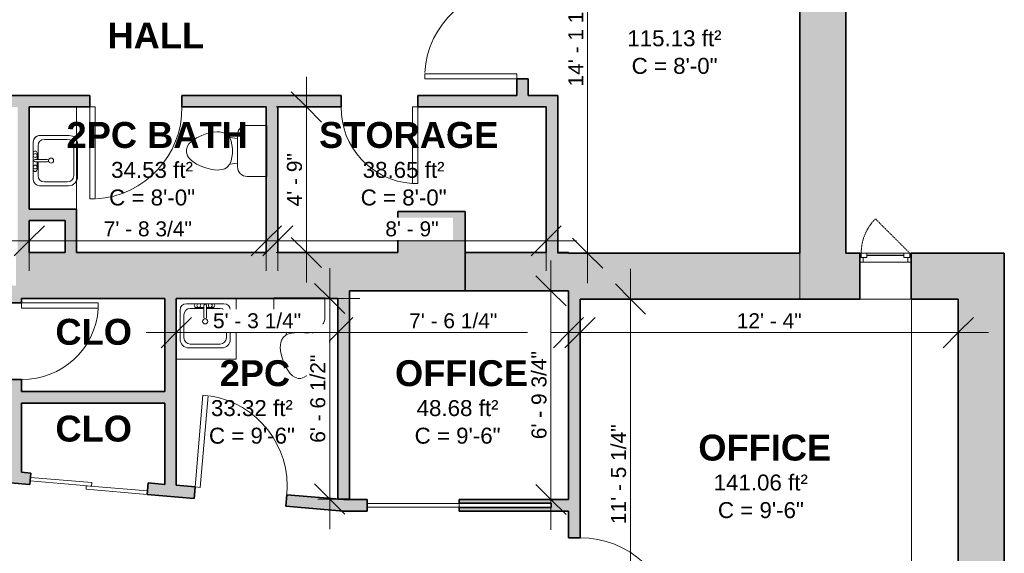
# Model space of a CAD drawing. Header units: inches. Extents: x -125 to 454, y -512 to 818.
# Tile 8 of 9: x 69 to 454, y 412 to 621. Entities that reach past the tile are written whole.
import ezdxf

# ---------------------------------------------------------------- set-up
doc = ezdxf.new("R2010")
doc.units = ezdxf.units.IN
doc.header["$MEASUREMENT"] = 0
doc.linetypes.add('Dash', pattern=[0.23622, 0.11811, -0.11811])
for name, color, linetype, lineweight in [('A-ANNO-DIMS', 211, 'Continuous', 9), ('A-ANNO-DIMS-100', 211, 'Continuous', 9), ('A-AREA-IDEN', 2, 'Continuous', 9), ('A-DOOR', 31, 'Continuous', 9), ('A-FLOR', 192, 'Continuous', 9), ('A-GLAZ', 151, 'Continuous', 9), ('A-GLAZ-HDLN', 1, 'Dash', 18), ('A-OBJECTS', 90, 'Continuous', 9), ('A-WALL', 113, 'Continuous', 9), ('A-WALL-PATT', 111, 'Continuous', 9), ('P-SANR-FIXT', 6, 'Continuous', 9)]:
    doc.layers.add(name, color=color, linetype=linetype, lineweight=lineweight)
doc.styles.add('Arial_1', font='arial.ttf', dxfattribs={"height": 6.25})
doc.styles.add('Arial_2', font='arial.ttf', dxfattribs={"height": 5.859375})
doc.styles.add('Arial_B', font='arialbd.ttf', dxfattribs={"height": 10.15625})
doc.dimstyles.new('Linear_-_1_5mm_Arial', dxfattribs={"dimscale": 12, "dimtxt": 5.978082, "dimasz": 0.984252, "dimexe": 0.984252, "dimexo": 0.656168, "dimgap": 0, "dimtad": 1, "dimrnd": 0.25, "dimzin": 1, "dimdsep": 46, "dimlunit": 4, "dimtxsty": 'Arial_2', "dimblk1": 'OBLIQUE', "dimblk2": 'OBLIQUE', "dimsah": 1, "dimcen": 0.09, "dimdle": 0.984252, "dimazin": 0, "dimtfac": 1, "dimtdec": 4, "dimtix": 1, "dimtmove": 0, "dimatfit": 3, "dimfxl": 1, "dimtvp": 1, "dimtfill": 1, "dimfrac": 2, "dimtolj": 1, "dimtzin": 0, "dimarcsym": 2})

# ---------------------------------------------------------------- blocks, each defined once
blk = doc.blocks.new('Planitar-Casement-Single_Left - 24_ x 36_-1344567-Main Floor')
at = {"layer": 'A-GLAZ'}
for p, q in [((-10, 9), (10, 9)), ((7.25, 9), (-7.25, 9)), ((-8.75, 5.5), (8.75, 5.5)), ((10, -9), (-10, -9))]:
    blk.add_line(p, q, dxfattribs=at)
at = {"layer": 'A-GLAZ', "lineweight": 18}
for p, q in [((-10, 9), (-10, -9)), ((-7.25, 9), (-10, 9)), ((-9.5, 9), (-9.5, 7.25)), ((-7.25, 9), (-7.25, 7.25)), ((7.25, 9), (10, 9)), ((7.25, 9), (7.25, 7.25)), ((9.5, 9), (9.5, 7.25)), ((10, 9), (10, -9)), ((-8.75, 5.5), (-10, 5.5)), ((-9.5, 7.25), (-8.75, 7.25)), ((-7.25, 7.25), (-8.75, 7.25)), ((-8.75, 7.25), (-8.75, 5.5)), ((7.25, 7.25), (8.75, 7.25)), ((8.75, 7.25), (8.75, 5.5)), ((9.5, 7.25), (8.75, 7.25)), ((10, 5.5), (8.75, 5.5))]:
    blk.add_line(p, q, dxfattribs=at)
at = {"layer": 'A-GLAZ', "lineweight": 25}
blk.add_line((7.25, 8.12), (-7.25, 8.12), dxfattribs=at)
at = {"layer": 'A-GLAZ-HDLN'}
blk.add_line((9.5, 9), (-3.94, 22.44), dxfattribs=at)
blk.add_arc((9.5, 9), 19, 135, 180, dxfattribs=at)
blk = doc.blocks.new('Planitar - Single Door_Flush Panel - 3_-0_ x 6_-8_-1346353-Main Floor')
at = {"layer": 'A-DOOR', "lineweight": 18}
for p, q in [((15.99, -2.25), (15.99, -38.25)), ((18, -2.25), (15.99, -2.25)), ((18, -2.25), (18, -38.25)), ((18, -38.25), (15.99, -38.25))]:
    blk.add_line(p, q, dxfattribs=at)
at = {"layer": 'A-DOOR'}
blk.add_arc((17.77, -2.55), 35.77, 179.5194, 266.3656, dxfattribs=at)
blk = doc.blocks.new('Planitar - Single Door_Flush Panel - 3_-0_ x 6_-8_-1346212-Main Floor')
at = {"layer": 'A-DOOR', "lineweight": 18}
for p, q in [((15.99, 2.25), (15.99, 38.25)), ((18, 38.25), (15.99, 38.25)), ((18, 2.25), (18, 38.25)), ((18, 2.25), (15.99, 2.25))]:
    blk.add_line(p, q, dxfattribs=at)
at = {"layer": 'A-DOOR'}
blk.add_arc((17.77, 2.55), 35.77, 93.6344, 180.4806, dxfattribs=at)
blk = doc.blocks.new('Planitar - Single Door_Flush Panel - 2_-6_ x 6_-8_-1347084-Main Floor')
at = {"layer": 'A-DOOR', "lineweight": 18}
for p, q in [((12.99, -2.25), (12.99, -32.25)), ((15, -2.25), (12.99, -2.25)), ((15, -2.25), (15, -32.25)), ((15, -32.25), (12.99, -32.25))]:
    blk.add_line(p, q, dxfattribs=at)
at = {"layer": 'A-DOOR'}
blk.add_arc((14.77, -2.55), 29.77, 179.4225, 266.009, dxfattribs=at)
blk = doc.blocks.new('Planitar - Double Sliding Door_Flush Panel - 3_-10_ x 6_-8_-1347368-Main Floor')
at = {"layer": 'A-DOOR', "lineweight": 18}
for p, q in [((1, 2.12), (-23, 2.12)), ((-23, 2.12), (-23, 0.75)), ((-23, 0.75), (1, 0.75)), ((23, 0.75), (-1, 0.75)), ((-1, 0.75), (-1, -0.63)), ((1, 0.75), (1, 2.12)), ((23, -0.63), (23, 0.75)), ((-1, -0.63), (23, -0.63))]:
    blk.add_line(p, q, dxfattribs=at)
blk = doc.blocks.new('Planitar - Single Pocket Door - 3_-0_ x 6_-6_-1347428-Main Floor')
at = {"layer": 'A-DOOR', "lineweight": 18}
for p, q in [((-18, 0.69), (18, 0.69)), ((-18, -0.69), (-18, 0.69)), ((18, 0.69), (18, -0.69)), ((18, -0.69), (-18, -0.69))]:
    blk.add_line(p, q, dxfattribs=at)
blk = doc.blocks.new('Toilet - Toilet-316794-Main Floor')
at = {"layer": 'P-SANR-FIXT'}
for p, q in [((-9.98, 19.48), (9.98, 19.48)), ((-9.98, 19.29), (-9.98, 19.48)), ((-9.98, 11.75), (-9.98, 19.29)), ((9.98, 19.48), (9.98, 19.29)), ((9.98, 19.29), (9.98, 11.75)), ((6.25, 8.02), (-6.25, 8.02)), ((-4.86, 8.02), (-5.21, 5)), ((4.86, 8.02), (5.21, 5)), ((-6.4, 4), (-6.97, 3)), ((-5.21, 5), (-6.4, 4)), ((-3.84, 5.5), (-5.21, 5)), ((-1, 6), (-3.84, 5.5)), ((1, 6), (-1, 6)), ((3.84, 5.5), (1, 6)), ((5.21, 5), (3.84, 5.5)), ((6.4, 4), (5.21, 5)), ((6.97, 3), (6.4, 4)), ((-7.41, 1), (-7.5, 0)), ((-7.5, 0), (-7.33, -1.99)), ((-7.24, 2), (-7.41, 1)), ((-6.97, 3), (-7.24, 2)), ((7.24, 2), (6.97, 3)), ((7.41, 1), (7.24, 2)), ((7.33, -1.99), (7.5, 0)), ((7.5, 0), (7.41, 1)), ((-7.33, -1.99), (-6.79, -4)), ((6.79, -4), (7.33, -1.99)), ((-6.79, -4), (-6.06, -6)), ((-6.06, -6), (-5.13, -8)), ((5.13, -8), (6.06, -6)), ((6.06, -6), (6.79, -4)), ((-5.13, -8), (-3.74, -10)), ((-3.74, -10), (-2.74, -11)), ((-2.74, -11), (-1.87, -11.5)), ((-1.87, -11.5), (-0.5, -12)), ((0.5, -12), (1.87, -11.5)), ((1.87, -11.5), (2.74, -11)), ((2.74, -11), (3.74, -10)), ((3.74, -10), (5.13, -8)), ((-0.5, -12), (0.5, -12))]:
    blk.add_line(p, q, dxfattribs=at)
for centre, start, end in [((-6.25, 11.75), 180, 270), ((6.25, 11.75), 270, 360)]:
    blk.add_arc(centre, 3.73, start, end, dxfattribs=at)
blk = doc.blocks.new('Bath-Basin - 500 x 440mm-319988-Main Floor')
at = {"layer": 'P-SANR-FIXT'}
for p, q in [((-9.22, 4.59), (-9.22, -6.73)), ((-9.22, 4.59), (-9.22, -6.73)), ((7.96, 7.09), (-6.72, 7.09)), ((7.96, 7.09), (-6.72, 7.09)), ((0.12, 5.22), (-5.22, 5.22)), ((3.62, 7.09), (-2.88, 7.09)), ((-2.88, 5.59), (0.12, 5.59)), ((0.12, 6.33), (0.12, 1.59)), ((1.12, 6.33), (1.12, 1.59)), ((1.12, 5.59), (3.62, 5.59)), ((6.46, 5.22), (1.12, 5.22)), ((10.46, -6.91), (10.46, 4.59)), ((10.46, -6.91), (10.46, 4.59)), ((-7.72, 2.72), (-7.72, -6.23)), ((8.96, -6.23), (8.96, 2.72)), ((-5.72, -10.23), (7.14, -10.23)), ((-5.72, -10.23), (7.14, -10.23)), ((-5.22, -8.73), (6.46, -8.73))]:
    blk.add_line(p, q, dxfattribs=at)
for centre, radius, start, end in [((-6.72, 4.59), 2.5, 90, 180), ((-6.72, 4.59), 2.5, 90, 180), ((-5.22, 2.72), 2.5, 90, 180), ((-2.88, 6.34), 0.75, 90, 270), ((-1.88, 6.34), 0.75, 360, 180), ((-1.88, 6.34), 0.75, 180, 0), ((0.62, 6.33), 0.5, 360, 180), ((2.62, 6.34), 0.75, 360, 180), ((2.62, 6.34), 0.75, 180, 360), ((3.62, 6.34), 0.75, 270, 90), ((6.46, 2.72), 2.5, 0, 90), ((7.96, 4.59), 2.5, 0, 90), ((7.96, 4.59), 2.5, 360, 90), ((0.62, 0.13), 1, 360, 180), ((0.62, 0.13), 1, 180, 0), ((0.62, 1.59), 0.5, 180, 0), ((-5.72, -6.73), 3.5, 180, 270), ((-5.72, -6.73), 3.5, 180, 270), ((-5.22, -6.23), 2.5, 180, 270), ((6.46, -6.23), 2.5, 270, 0), ((7.14, -6.91), 3.32, 270, 360), ((7.14, -6.91), 3.32, 270, 0)]:
    blk.add_arc(centre, radius, start, end, dxfattribs=at)
blk = doc.blocks.new('Toilet - Toilet-V1-Main Floor')
at = {"layer": 'P-SANR-FIXT'}
for p, q in [((-9.98, 19.48), (9.98, 19.48)), ((-9.98, 19.29), (-9.98, 19.48)), ((-9.98, 11.75), (-9.98, 19.29)), ((9.98, 19.48), (9.98, 19.29)), ((9.98, 19.29), (9.98, 11.75)), ((6.25, 8.02), (-6.25, 8.02)), ((-4.86, 8.02), (-5.21, 5)), ((4.86, 8.02), (5.21, 5)), ((-6.4, 4), (-6.97, 3)), ((-5.21, 5), (-6.4, 4)), ((-3.84, 5.5), (-5.21, 5)), ((-1, 6), (-3.84, 5.5)), ((1, 6), (-1, 6)), ((3.84, 5.5), (1, 6)), ((5.21, 5), (3.84, 5.5)), ((6.4, 4), (5.21, 5)), ((6.97, 3), (6.4, 4)), ((-7.41, 1), (-7.5, 0)), ((-7.5, 0), (-7.33, -1.99)), ((-7.24, 2), (-7.41, 1)), ((-6.97, 3), (-7.24, 2)), ((7.24, 2), (6.97, 3)), ((7.41, 1), (7.24, 2)), ((7.33, -1.99), (7.5, 0)), ((7.5, 0), (7.41, 1)), ((-7.33, -1.99), (-6.79, -4)), ((6.79, -4), (7.33, -1.99)), ((-6.79, -4), (-6.06, -6)), ((-6.06, -6), (-5.13, -8)), ((5.13, -8), (6.06, -6)), ((6.06, -6), (6.79, -4)), ((-5.13, -8), (-3.74, -10)), ((-3.74, -10), (-2.74, -11)), ((-2.74, -11), (-1.87, -11.5)), ((-1.87, -11.5), (-0.5, -12)), ((0.5, -12), (1.87, -11.5)), ((1.87, -11.5), (2.74, -11)), ((2.74, -11), (3.74, -10)), ((3.74, -10), (5.13, -8)), ((-0.5, -12), (0.5, -12))]:
    blk.add_line(p, q, dxfattribs=at)
for centre, start, end in [((-6.25, 11.75), 180, 270), ((6.25, 11.75), 270, 360)]:
    blk.add_arc(centre, 3.73, start, end, dxfattribs=at)
blk = doc.blocks.new('DIMBLOCK10-Main Floor')
at = {"layer": 'A-ANNO-DIMS-100'}
for p, q in [((290.98, 710.58), (290.98, 517.44)), ((276.46, 698.77), (302.79, 698.77)), ((290.98, 698.77), (276.46, 698.77)), ((291.45, 529.25), (279.17, 529.25)), ((290.98, 529.25), (291.45, 529.25))]:
    blk.add_line(p, q, dxfattribs=at)
at = {"layer": 'A-ANNO-DIMS-100', "lineweight": 35}
for p, q in [((290.98, 698.77), (285.07, 704.68)), ((290.98, 698.77), (296.88, 692.87)), ((290.98, 529.25), (285.07, 535.16)), ((290.98, 529.25), (296.88, 523.34))]:
    blk.add_line(p, q, dxfattribs=at)
at = {"layer": 'A-ANNO-DIMS-100', "color": 0, "insert": (283.37, 594.51), "char_height": 5.8594, "width": 46.7946, "attachment_point": 1, "rotation": 90, "line_spacing_factor": 0.941778, "style": 'Arial_2', "bg_fill": 3, "box_fill_scale": 1.25, "bg_fill_color": 256, "bg_fill_true_color": 13158600, "bg_fill_transparency": 0}
blk.add_mtext('14\' - 1 1/2"', dxfattribs=at)
blk = doc.blocks.new('_Oblique')
at = {"color": 0, "linetype": 'ByBlock', "lineweight": -2}
blk.add_line((-0.5, -0.5), (0.5, 0.5), dxfattribs=at)
blk = doc.blocks.new('DIMBLOCK12-Main Floor')
at = {"layer": 'A-ANNO-DIMS-100', "lineweight": 35}
for p, q in [((288, 498.1), (293.91, 504.01)), ((436, 498.1), (441.91, 504.01)), ((288, 498.1), (282.09, 492.19)), ((436, 498.1), (430.09, 492.19))]:
    blk.add_line(p, q, dxfattribs=at)
at = {"layer": 'A-ANNO-DIMS-100'}
for p, q in [((276.19, 498.1), (447.81, 498.1)), ((288, 498.58), (288, 486.29)), ((288, 498.1), (288, 498.58)), ((436, 498.58), (436, 486.29)), ((436, 498.1), (436, 498.58))]:
    blk.add_line(p, q, dxfattribs=at)
at = {"layer": 'A-ANNO-DIMS-100', "color": 0, "insert": (349.31, 505.71), "char_height": 5.859, "width": 30.4606, "attachment_point": 1, "line_spacing_factor": 0.941778, "style": 'Arial_2', "bg_fill": 3, "box_fill_scale": 1.25, "bg_fill_color": 256, "bg_fill_true_color": 13158600, "bg_fill_transparency": 0}
blk.add_mtext('12\' - 4"', dxfattribs=at)
blk = doc.blocks.new('DIMBLOCK13-Main Floor')
at = {"layer": 'A-ANNO-DIMS-100', "lineweight": 35}
for p, q in [((193.25, 498.1), (199.16, 504.01)), ((283.5, 498.1), (289.41, 504.01)), ((193.25, 498.1), (187.34, 492.19)), ((283.5, 498.1), (277.59, 492.19))]:
    blk.add_line(p, q, dxfattribs=at)
at = {"layer": 'A-ANNO-DIMS-100'}
for p, q in [((181.44, 498.1), (295.31, 498.1)), ((193.25, 498.58), (193.25, 486.29)), ((193.25, 498.1), (193.25, 498.58)), ((283.5, 498.58), (283.5, 486.29)), ((283.5, 498.1), (283.5, 498.58))]:
    blk.add_line(p, q, dxfattribs=at)
at = {"layer": 'A-ANNO-DIMS-100', "color": 0, "insert": (221.13, 505.71), "char_height": 5.8594, "width": 41.3867, "attachment_point": 1, "line_spacing_factor": 0.941778, "style": 'Arial_2', "bg_fill": 3, "box_fill_scale": 1.25, "bg_fill_color": 256, "bg_fill_true_color": 13158600, "bg_fill_transparency": 0}
blk.add_mtext('7\' - 6 1/4"', dxfattribs=at)
blk = doc.blocks.new('DIMBLOCK14-Main Floor')
at = {"layer": 'A-ANNO-DIMS-100', "lineweight": 35}
for p, q in [((130, 498.1), (135.91, 504.01)), ((193.25, 498.1), (199.16, 504.01)), ((130, 498.1), (124.09, 492.19)), ((193.25, 498.1), (187.34, 492.19))]:
    blk.add_line(p, q, dxfattribs=at)
at = {"layer": 'A-ANNO-DIMS-100'}
for p, q in [((118.19, 498.1), (205.06, 498.1)), ((130, 498.58), (130, 486.29)), ((130, 498.1), (130, 498.58)), ((193.25, 498.58), (193.25, 486.29)), ((193.25, 498.1), (193.25, 498.58))]:
    blk.add_line(p, q, dxfattribs=at)
at = {"layer": 'A-ANNO-DIMS-100', "color": 0, "insert": (144.38, 505.71), "char_height": 5.8594, "width": 41.3867, "attachment_point": 1, "line_spacing_factor": 0.941778, "style": 'Arial_2', "bg_fill": 3, "box_fill_scale": 1.25, "bg_fill_color": 256, "bg_fill_true_color": 13158600, "bg_fill_transparency": 0}
blk.add_mtext('5\' - 3 1/4"', dxfattribs=at)
blk = doc.blocks.new('DIMBLOCK15-Main Floor')
at = {"layer": 'A-ANNO-DIMS-100'}
for p, q in [((190.05, 421.14), (190.05, 523.31)), ((189.58, 511.5), (201.86, 511.5)), ((190.05, 511.5), (189.58, 511.5)), ((185.38, 432.95), (201.86, 432.95)), ((190.05, 432.95), (185.38, 432.95))]:
    blk.add_line(p, q, dxfattribs=at)
at = {"layer": 'A-ANNO-DIMS-100', "lineweight": 35}
for p, q in [((190.05, 511.5), (184.15, 517.41)), ((190.05, 511.5), (195.96, 505.59)), ((190.05, 432.95), (184.15, 438.85)), ((190.05, 432.95), (195.96, 427.04))]:
    blk.add_line(p, q, dxfattribs=at)
at = {"layer": 'A-ANNO-DIMS-100', "color": 0, "insert": (182.45, 454.98), "char_height": 5.8594, "width": 41.3867, "attachment_point": 1, "rotation": 90, "line_spacing_factor": 0.941778, "style": 'Arial_2', "bg_fill": 3, "box_fill_scale": 1.25, "bg_fill_color": 256, "bg_fill_true_color": 13158600, "bg_fill_transparency": 0}
blk.add_mtext('6\' - 6 1/2"', dxfattribs=at)
blk = doc.blocks.new('DIMBLOCK16-Main Floor')
at = {"layer": 'A-ANNO-DIMS-100'}
for p, q in [((276.61, 526.31), (276.61, 420.94)), ((277.08, 514.5), (264.79, 514.5)), ((276.61, 514.5), (277.08, 514.5)), ((277.08, 432.75), (264.79, 432.75)), ((276.61, 432.75), (277.08, 432.75))]:
    blk.add_line(p, q, dxfattribs=at)
at = {"layer": 'A-ANNO-DIMS-100', "lineweight": 35}
for p, q in [((276.61, 514.5), (270.7, 520.41)), ((276.61, 514.5), (282.51, 508.59)), ((276.61, 432.75), (270.7, 438.66)), ((276.61, 432.75), (282.51, 426.84))]:
    blk.add_line(p, q, dxfattribs=at)
at = {"layer": 'A-ANNO-DIMS-100', "color": 0, "insert": (269, 456.38), "char_height": 5.8594, "width": 41.3867, "attachment_point": 1, "rotation": 90, "line_spacing_factor": 0.941778, "style": 'Arial_2', "bg_fill": 3, "box_fill_scale": 1.25, "bg_fill_color": 256, "bg_fill_true_color": 13158600, "bg_fill_transparency": 0}
blk.add_mtext('6\' - 9 3/4"', dxfattribs=at)
blk = doc.blocks.new('DIMBLOCK17-Main Floor')
at = {"layer": 'A-ANNO-DIMS-100'}
for p, q in [((307.73, 523.06), (307.73, 362.19)), ((308.2, 511.25), (295.92, 511.25)), ((307.73, 511.25), (308.2, 511.25)), ((308.2, 374), (295.92, 374)), ((307.73, 374), (308.2, 374))]:
    blk.add_line(p, q, dxfattribs=at)
at = {"layer": 'A-ANNO-DIMS-100', "lineweight": 35}
for p, q in [((307.73, 511.25), (301.82, 517.16)), ((307.73, 511.25), (313.63, 505.34)), ((307.73, 374), (301.82, 379.91)), ((307.73, 374), (313.63, 368.09))]:
    blk.add_line(p, q, dxfattribs=at)
at = {"layer": 'A-ANNO-DIMS-100', "color": 0, "insert": (300.12, 423.13), "char_height": 5.8594, "width": 46.7946, "attachment_point": 1, "rotation": 90, "line_spacing_factor": 0.941778, "style": 'Arial_2', "bg_fill": 3, "box_fill_scale": 1.25, "bg_fill_color": 256, "bg_fill_true_color": 13158600, "bg_fill_transparency": 0}
blk.add_mtext('11\' - 5 1/4"', dxfattribs=at)
blk = doc.blocks.new('DIMBLOCK28-Main Floor')
at = {"layer": 'A-ANNO-DIMS-100', "lineweight": 35}
for p, q in [((169.75, 534.08), (175.66, 539.99)), ((274.75, 534.08), (280.66, 539.99)), ((169.75, 534.08), (163.84, 528.18)), ((274.75, 534.08), (268.84, 528.18))]:
    blk.add_line(p, q, dxfattribs=at)
at = {"layer": 'A-ANNO-DIMS-100'}
for p, q in [((157.94, 534.08), (286.56, 534.08)), ((169.75, 534.56), (169.75, 522.27)), ((169.75, 534.08), (169.75, 534.56)), ((274.75, 534.56), (274.75, 522.27)), ((274.75, 534.08), (274.75, 534.56))]:
    blk.add_line(p, q, dxfattribs=at)
at = {"layer": 'A-ANNO-DIMS-100', "color": 0, "insert": (211.81, 541.69), "char_height": 5.859, "width": 25.0528, "attachment_point": 1, "line_spacing_factor": 0.941778, "style": 'Arial_2', "bg_fill": 3, "box_fill_scale": 1.25, "bg_fill_color": 256, "bg_fill_true_color": 13158600, "bg_fill_transparency": 0}
blk.add_mtext('8\' - 9"', dxfattribs=at)
blk = doc.blocks.new('DIMBLOCK29-Main Floor')
at = {"layer": 'A-ANNO-DIMS-100'}
for p, q in [((180.92, 598.31), (180.92, 517.69)), ((181.4, 586.5), (169.11, 586.5)), ((180.92, 586.5), (181.4, 586.5)), ((181.4, 529.5), (169.11, 529.5)), ((180.92, 529.5), (181.4, 529.5))]:
    blk.add_line(p, q, dxfattribs=at)
at = {"layer": 'A-ANNO-DIMS-100', "lineweight": 35}
for p, q in [((180.92, 586.5), (175.02, 592.41)), ((180.92, 586.5), (186.83, 580.59)), ((180.92, 529.5), (175.02, 535.41)), ((180.92, 529.5), (186.83, 523.59))]:
    blk.add_line(p, q, dxfattribs=at)
at = {"layer": 'A-ANNO-DIMS-100', "color": 0, "insert": (173.32, 547.56), "char_height": 5.859, "width": 25.0528, "attachment_point": 1, "rotation": 90, "line_spacing_factor": 0.941778, "style": 'Arial_2', "bg_fill": 3, "box_fill_scale": 1.25, "bg_fill_color": 256, "bg_fill_true_color": 13158600, "bg_fill_transparency": 0}
blk.add_mtext('4\' - 9"', dxfattribs=at)
blk = doc.blocks.new('DIMBLOCK30-Main Floor')
at = {"layer": 'A-ANNO-DIMS-100', "lineweight": 35}
for p, q in [((72.5, 534.08), (78.41, 539.99)), ((165.25, 534.08), (171.16, 539.99)), ((72.5, 534.08), (66.59, 528.18)), ((165.25, 534.08), (159.34, 528.18))]:
    blk.add_line(p, q, dxfattribs=at)
at = {"layer": 'A-ANNO-DIMS-100'}
for p, q in [((72.5, 538.63), (72.5, 522.27)), ((72.5, 534.08), (72.5, 538.63)), ((60.69, 534.08), (177.06, 534.08)), ((165.25, 534.56), (165.25, 522.27)), ((165.25, 534.08), (165.25, 534.56))]:
    blk.add_line(p, q, dxfattribs=at)
at = {"layer": 'A-ANNO-DIMS-100', "color": 0, "insert": (101.63, 541.69), "char_height": 5.8594, "width": 41.3867, "attachment_point": 1, "line_spacing_factor": 0.941778, "style": 'Arial_2', "bg_fill": 3, "box_fill_scale": 1.25, "bg_fill_color": 256, "bg_fill_true_color": 13158600, "bg_fill_transparency": 0}
blk.add_mtext('7\' - 8 3/4"', dxfattribs=at)

msp = doc.modelspace()

# ---------------------------------------------------------------- hatches: boundary and pattern name
at = {"layer": 'A-WALL-PATT', "transparency": 33554560}
for points in [[(392, 529.25), (392, 700.907), (374, 703.244), (374, 529.25)], [(68, 586.5), (70.25, 586.5), (70.25, 591), (41.75, 591), (41.75, 586.5), (46.25, 586.5)], [(274.75, 586.5), (279.25, 586.5), (279.25, 591), (263.25, 591), (263.25, 586.5)], [(72.5, 544.25), (72.5, 586.5), (68, 586.5), (68, 544.25)], [(169.75, 529.5), (169.75, 586.5), (165.25, 586.5), (165.25, 529.5)], [(279.25, 529.5), (279.25, 586.5), (274.75, 586.5), (274.75, 529.5)], [(72.5, 529.5), (72.5, 544.25), (68, 544.25), (68, 529.5)], [(86.5, 542), (91, 542), (91, 546.5), (72.5, 546.5), (72.5, 542)], [(243, 514.5), (243, 545.5), (216.75, 545.5), (216.75, 514.5)], [(91, 529.5), (91, 542), (86.5, 542), (86.5, 529.5)], [(195.5, 511.5), (195.5, 529.5), (67.25, 529.5), (67.25, 511.5), (193.25, 511.5)], [(216.75, 514.5), (216.75, 529.5), (195.5, 529.5), (195.5, 514.5), (197.75, 514.5)], [(283.5, 514.5), (283.5, 529.5), (243, 529.5), (243, 514.5), (250.277, 514.5)], [(374, 511.25), (374, 529.25), (288, 529.25), (288, 511.25), (324.943, 511.25)], [(454, -511.59), (454, 529.25), (436, 529.25), (436, -505.849)], [(193.25, 432.949), (197.75, 432.949), (197.75, 514.5), (195.5, 514.5), (195.5, 511.5), (193.25, 511.5), (193.25, 491.195)], [(130, 438.317), (130, 511.5), (125.5, 511.5), (125.5, 438.699)], [(69.5, 470.5), (125.5, 470.5), (125.5, 475), (69.5, 475)]]:
    msp.add_hatch(color=8, dxfattribs=at).paths.add_polyline_path(points, flags=0)
h = msp.add_hatch(color=8, dxfattribs=at)
h.paths.add_polyline_path([(263.25, 591), (267.75, 591), (267.75, 597.5), (263.25, 597.5)], flags=0)
h.paths.add_polyline_path([(267.75, 633.5), (267.75, 635.5), (263.25, 635.5), (263.25, 633.5)], flags=0)
h = msp.add_hatch(color=8, dxfattribs=at)
h.paths.add_polyline_path([(167.5, 586.5), (167.5, 591), (132.25, 591), (132.25, 586.5), (165.25, 586.5)], flags=0)
h.paths.add_polyline_path([(72.5, 586.5), (96.25, 586.5), (96.25, 591), (70.25, 591), (70.25, 586.5)], flags=0)
h = msp.add_hatch(color=8, dxfattribs=at)
h.paths.add_polyline_path([(169.75, 586.5), (194.5, 586.5), (194.5, 591), (167.5, 591), (167.5, 586.5)], flags=0)
h.paths.add_polyline_path([(263.25, 586.5), (263.25, 591), (224.5, 591), (224.5, 586.5)], flags=0)
h = msp.add_hatch(color=8, dxfattribs=at)
h.paths.add_polyline_path([(288, 374), (288, 381.75), (283.5, 381.75), (283.5, 374)], flags=0)
h.paths.add_polyline_path([(288, 417.75), (288, 529.25), (283.5, 529.25), (283.5, 417.75)], flags=0)
h = msp.add_hatch(color=8, dxfattribs=at)
h.paths.add_polyline_path([(397.5, 511.25), (397.5, 529.25), (374, 529.25), (374, 511.25)], flags=0)
h.paths.add_polyline_path([(436, 511.25), (436, 529.25), (417.5, 529.25), (417.5, 511.25)], flags=0)
h = msp.add_hatch(color=8, dxfattribs=at)
h.paths.add_polyline_path([(69.5, 443.452), (69.5, 479.75), (65, 479.75), (65, 443.834)], flags=0)
h.paths.add_polyline_path([(65, 509.75), (69.5, 509.75), (69.5, 511.5), (67.25, 511.5), (67.25, 516.5), (65, 516.5)], flags=0)
h = msp.add_hatch(color=8, dxfattribs=at)
h.paths.add_polyline_path([(195.405, 428.25), (195.595, 432.75), (173.296, 434.643), (172.915, 430.159), (175.612, 429.93)], flags=0)
h.paths.add_polyline_path([(137.044, 433.203), (137.425, 437.687), (118.991, 439.251), (118.611, 434.768), (118.727, 434.758)], flags=0)
h.paths.add_polyline_path([(72.775, 438.658), (73.156, 443.142), (65, 443.834), (65, 439.318)], flags=0)
h = msp.add_hatch(color=8, dxfattribs=at)
h.paths.add_polyline_path([(283.5, 428.25), (283.5, 432.75), (240.75, 432.75), (240.75, 431.314), (276.75, 431.314), (276.75, 429.686), (240.75, 429.686), (240.75, 428.25), (250.277, 428.25)], flags=0)
h.paths.add_polyline_path([(195.405, 428.25), (204.75, 428.25), (204.75, 432.75), (195.595, 432.75), (195.471, 429.811)], flags=0)

# ---------------------------------------------------------------- linework, layer by layer
at = {"layer": 'A-FLOR'}
for p, q in [((374, 511.25), (374, 685.093)), ((436, 511.25), (374, 511.25)), ((436, -486.956), (436, 511.25))]:
    msp.add_line(p, q, dxfattribs=at)
at = {"layer": 'A-OBJECTS'}
for p, q in [((72.5, 586.5), (91, 586.5)), ((72.5, 546.5), (72.5, 586.5)), ((91, 586.5), (91, 546.5)), ((91, 546.5), (72.5, 546.5)), ((130, 511.5), (153.5, 511.5)), ((130, 487.75), (130, 511.5)), ((153.5, 511.5), (153.5, 487.75)), ((436, 511.25), (417.75, 511.25)), ((417.75, 511.25), (417.75, 374)), ((436, 374), (436, 511.25)), ((153.5, 487.75), (130, 487.75))]:
    msp.add_line(p, q, dxfattribs=at)
at = {"layer": 'A-WALL', "lineweight": 35}
for p, q in [((392, 529.25), (392, 700.907)), ((374, 685.093), (374, 529.25)), ((263.25, 597.5), (263.25, 591)), ((267.75, 597.5), (263.25, 597.5)), ((267.75, 591), (267.75, 597.5)), ((70.25, 591), (41.75, 591)), ((96.25, 591), (70.25, 591)), ((96.25, 586.5), (96.25, 591)), ((167.5, 591), (132.25, 591)), ((132.25, 591), (132.25, 586.5)), ((194.5, 591), (167.5, 591)), ((194.5, 586.5), (194.5, 591)), ((263.25, 591), (224.5, 591)), ((224.5, 591), (224.5, 586.5)), ((279.25, 591), (267.75, 591)), ((279.25, 586.5), (279.25, 591)), ((72.5, 586.5), (96.25, 586.5)), ((72.5, 546.5), (72.5, 586.5)), ((132.25, 586.5), (165.25, 586.5)), ((165.25, 586.5), (165.25, 529.5)), ((169.75, 586.5), (194.5, 586.5)), ((169.75, 529.5), (169.75, 586.5)), ((224.5, 586.5), (263.25, 586.5)), ((263.25, 586.5), (274.75, 586.5)), ((274.75, 586.5), (274.75, 529.5)), ((279.25, 529.5), (279.25, 586.5)), ((91, 546.5), (72.5, 546.5)), ((91, 542), (91, 546.5)), ((243, 545.5), (216.75, 545.5)), ((216.75, 545.5), (216.75, 529.5)), ((243, 514.5), (243, 545.5)), ((72.5, 529.5), (72.5, 542)), ((72.5, 542), (86.5, 542)), ((86.5, 542), (86.5, 529.5)), ((91, 529.5), (91, 542)), ((86.5, 529.5), (72.5, 529.5)), ((165.25, 529.5), (91, 529.5)), ((195.5, 529.5), (169.75, 529.5)), ((216.75, 529.5), (195.5, 529.5)), ((274.75, 529.5), (243, 529.5)), ((243, 529.5), (243, 514.5)), ((283.5, 529.5), (279.25, 529.5)), ((283.5, 529.25), (283.5, 529.5)), ((288, 529.25), (283.5, 529.25)), ((374, 529.25), (288, 529.25)), ((397.5, 529.25), (392, 529.25)), ((397.5, 511.25), (397.5, 529.25)), ((436, 529.25), (417.5, 529.25)), ((417.5, 529.25), (417.5, 511.25)), ((454, 529.25), (436, 529.25)), ((454, -511.59), (454, 529.25)), ((197.75, 432.949), (197.75, 514.5)), ((197.75, 514.5), (216.75, 514.5)), ((216.75, 514.5), (243, 514.5)), ((243, 514.5), (283.5, 514.5)), ((283.5, 514.5), (283.5, 432.75)), ((65, 509.75), (69.5, 509.75)), ((69.5, 509.75), (69.5, 511.5)), ((69.5, 511.5), (125.5, 511.5)), ((125.5, 511.5), (125.5, 475)), ((130, 438.317), (130, 511.5)), ((130, 511.5), (193.25, 511.5)), ((193.25, 511.5), (193.25, 432.949)), ((288, 417.75), (288, 511.25)), ((288, 511.25), (374, 511.25)), ((374, 511.25), (397.5, 511.25)), ((417.5, 511.25), (436, 511.25)), ((436, 511.25), (436, 374)), ((69.5, 479.75), (65, 479.75)), ((69.5, 475), (69.5, 479.75)), ((125.5, 475), (69.5, 475)), ((69.5, 470.5), (125.5, 470.5)), ((69.5, 443.452), (69.5, 470.5)), ((125.5, 470.5), (125.5, 438.699)), ((73.156, 443.142), (69.5, 443.452)), ((72.775, 438.658), (73.156, 443.142)), ((65, 439.318), (72.775, 438.658)), ((118.991, 439.251), (118.611, 434.768)), ((125.5, 438.699), (118.991, 439.251)), ((137.425, 437.687), (130, 438.317)), ((137.044, 433.203), (137.425, 437.687)), ((118.611, 434.768), (137.044, 433.203)), ((173.296, 434.643), (172.915, 430.159)), ((195.595, 432.75), (173.296, 434.643)), ((193.25, 432.949), (197.75, 432.949)), ((204.75, 432.75), (195.595, 432.75)), ((204.75, 428.25), (204.75, 432.75)), ((283.5, 432.75), (240.75, 432.75)), ((240.75, 432.75), (240.75, 431.314)), ((172.915, 430.159), (195.405, 428.25)), ((195.405, 428.25), (204.75, 428.25)), ((240.75, 431.314), (276.75, 431.314)), ((276.75, 429.686), (240.75, 429.686)), ((240.75, 429.686), (240.75, 428.25)), ((240.75, 428.25), (283.5, 428.25)), ((276.75, 431.314), (276.75, 429.686)), ((283.5, 428.25), (283.5, 417.75)), ((283.5, 417.75), (288, 417.75))]:
    msp.add_line(p, q, dxfattribs=at)
at = {"layer": 'A-WALL'}
for p, q in [((392, 529.25), (392, 700.907)), ((374, 685.093), (374, 529.25)), ((263.25, 597.5), (263.25, 591)), ((263.25, 597.5), (267.75, 597.5)), ((267.75, 591), (267.75, 597.5)), ((70.25, 591), (41.75, 591)), ((96.25, 591), (70.25, 591)), ((96.25, 591), (96.25, 586.5)), ((167.5, 591), (132.25, 591)), ((132.25, 586.5), (132.25, 591)), ((194.5, 591), (167.5, 591)), ((194.5, 591), (194.5, 586.5)), ((224.5, 586.5), (224.5, 591)), ((263.25, 591), (224.5, 591)), ((279.25, 591), (267.75, 591)), ((279.25, 591), (279.25, 586.5)), ((72.5, 586.5), (96.25, 586.5)), ((72.5, 546.5), (72.5, 586.5)), ((132.25, 586.5), (165.25, 586.5)), ((165.25, 586.5), (165.25, 579.252)), ((169.75, 586.5), (194.5, 586.5)), ((169.75, 529.5), (169.75, 586.5)), ((224.5, 586.5), (263.25, 586.5)), ((263.25, 586.5), (274.75, 586.5)), ((274.75, 586.5), (274.75, 529.5)), ((279.25, 529.5), (279.25, 586.5)), ((165.25, 559.299), (165.25, 529.5)), ((91, 546.5), (72.5, 546.5)), ((91, 546.5), (91, 542)), ((243, 545.5), (216.75, 545.5)), ((216.75, 529.5), (216.75, 545.5)), ((243, 545.5), (243, 529.5)), ((72.5, 529.5), (72.5, 542)), ((72.5, 542), (86.5, 542)), ((86.5, 542), (86.5, 529.5)), ((91, 529.5), (91, 542)), ((86.5, 529.5), (72.5, 529.5)), ((165.25, 529.5), (91, 529.5)), ((195.5, 529.5), (169.75, 529.5)), ((216.75, 529.5), (195.5, 529.5)), ((274.75, 529.5), (243, 529.5)), ((283.5, 529.5), (279.25, 529.5)), ((283.5, 529.5), (283.5, 529.25)), ((283.5, 529.25), (288, 529.25)), ((374, 529.25), (288, 529.25)), ((436, 529.25), (392, 529.25)), ((397.5, 529.25), (397.5, 511.25)), ((397.5, 529.25), (417.5, 529.25)), ((417.5, 529.25), (417.5, 511.25)), ((436, 529.25), (454, 529.25)), ((454, -511.59), (454, 529.25)), ((197.75, 432.949), (197.75, 514.5)), ((197.75, 514.5), (216.75, 514.5)), ((216.75, 514.5), (243, 514.5)), ((243, 514.5), (283.5, 514.5)), ((283.5, 514.5), (283.5, 432.75)), ((69.5, 509.75), (65, 509.75)), ((69.5, 509.75), (69.5, 511.5)), ((69.5, 511.5), (125.5, 511.5)), ((125.5, 511.5), (125.5, 475)), ((130, 438.317), (130, 511.5)), ((130, 511.5), (168.244, 511.5)), ((188.197, 511.5), (193.25, 511.5)), ((193.25, 511.5), (193.25, 432.949)), ((288, 417.75), (288, 511.25)), ((288, 511.25), (374, 511.25)), ((374, 511.25), (436, 511.25)), ((417.5, 511.25), (397.5, 511.25)), ((436, 511.25), (436, 374)), ((65, 479.75), (69.5, 479.75)), ((69.5, 475), (69.5, 479.75)), ((125.5, 475), (69.5, 475)), ((69.5, 470.5), (125.5, 470.5)), ((69.5, 443.452), (69.5, 470.5)), ((125.5, 470.5), (125.5, 438.699)), ((73.156, 443.142), (69.5, 443.452)), ((73.156, 443.142), (72.775, 438.658)), ((65, 439.318), (72.775, 438.658)), ((118.611, 434.768), (118.991, 439.251)), ((125.5, 438.699), (118.991, 439.251)), ((137.425, 437.687), (130, 438.317)), ((137.425, 437.687), (137.044, 433.203)), ((118.611, 434.768), (137.044, 433.203)), ((172.915, 430.159), (173.296, 434.643)), ((195.595, 432.75), (173.296, 434.643)), ((197.75, 432.949), (193.25, 432.949)), ((204.75, 432.75), (195.595, 432.75)), ((204.75, 432.75), (204.75, 428.25)), ((240.75, 431.314), (240.75, 432.75)), ((283.5, 432.75), (240.75, 432.75)), ((172.915, 430.159), (195.405, 428.25)), ((195.405, 428.25), (204.75, 428.25)), ((276.75, 431.314), (240.75, 431.314)), ((240.75, 428.25), (240.75, 429.686)), ((240.75, 429.686), (276.75, 429.686)), ((240.75, 428.25), (283.5, 428.25)), ((276.75, 429.686), (276.75, 431.314)), ((283.5, 428.25), (283.5, 417.75)), ((288, 417.75), (283.5, 417.75))]:
    msp.add_line(p, q, dxfattribs=at)

# ---------------------------------------------------------------- block references
at = {"layer": 'A-DOOR'}
for name, p, rotation in [('Planitar - Single Door_Flush Panel - 3_-0_ x 6_-8_-1346353-Main Floor', (265.5, 615.5), 270), ('Planitar - Single Door_Flush Panel - 3_-0_ x 6_-8_-1346212-Main Floor', (114.25, 588.75), 180), ('Planitar - Single Door_Flush Panel - 2_-6_ x 6_-8_-1347084-Main Floor', (67.25, 494.75), 90), ('Planitar - Single Door_Flush Panel - 3_-0_ x 6_-8_-1346353-Main Floor', (155.17, 433.923), 175.1488839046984), ('Planitar - Double Sliding Door_Flush Panel - 3_-10_ x 6_-8_-1347368-Main Floor', (95.873, 438.83), 175.1488839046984), ('Planitar - Single Door_Flush Panel - 3_-0_ x 6_-8_-1346212-Main Floor', (285.75, 399.75), 270)]:
    msp.add_blockref(name, p, dxfattribs=dict(at, rotation=rotation))
for name, p in [('Planitar - Single Door_Flush Panel - 2_-6_ x 6_-8_-1347084-Main Floor', (209.5, 588.75)), ('Planitar - Single Pocket Door - 3_-0_ x 6_-6_-1347428-Main Floor', (222.75, 430.5))]:
    msp.add_blockref(name, p, dxfattribs=at)
at = {"layer": 'A-GLAZ'}
msp.add_blockref('Planitar-Casement-Single_Left - 24_ x 36_-1344567-Main Floor', (407.5, 520.25), dxfattribs=at)
at = {"layer": 'P-SANR-FIXT'}
for name, p, rotation in [('Toilet - Toilet-316794-Main Floor', (145.961, 569.276), 270), ('Bath-Basin - 500 x 440mm-319988-Main Floor', (81.147, 564.843), 89.9999999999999)]:
    msp.add_blockref(name, p, dxfattribs=dict(at, rotation=rotation))
for name, p in [('Bath-Basin - 500 x 440mm-319988-Main Floor', (140.701, 502.364)), ('Toilet - Toilet-V1-Main Floor', (178.22, 492.209))]:
    msp.add_blockref(name, p, dxfattribs=at)

# ---------------------------------------------------------------- texts
at = {"layer": 'A-AREA-IDEN', "attachment_point": 1}
for s, insert, char_height, width, style in [('HALL', (103.094, 619.541), 10.1562, 43.87187, 'Arial_B'), ('115.13 ft²', (306.484, 616.509), 6.25, 46.39687, 'Arial_1'), ('C = 8\'-0"', (308.177, 605.705), 6.25, 42.29375, 'Arial_1'), ('2PC BATH', (87.071, 580.591), 10.1562, 82.69375, 'Arial_B'), ('STORAGE', (185.883, 580.591), 10.1562, 81.74687, 'Arial_B'), ('34.53 ft²', (104.531, 564.97), 6.25, 40.4, 'Arial_1'), ('38.65 ft²', (202.95, 564.97), 6.25, 40.4, 'Arial_1'), ('C = 8\'-0"', (103.744, 554.166), 6.25, 42.29375, 'Arial_1'), ('C = 8\'-0"', (202.163, 554.166), 6.25, 42.29375, 'Arial_1'), ('CLO', (82.735, 503.512), 10.1562, 35.03437, 'Arial_B'), ('2PC', (146.972, 487.312), 10.1562, 32.19375, 'Arial_B'), ('OFFICE', (215.592, 487.312), 10.1562, 60.91562, 'Arial_B'), ('33.32 ft²', (143.586, 471.691), 6.25, 40.4, 'Arial_1'), ('48.68 ft²', (224.057, 471.691), 6.25, 40.4, 'Arial_1'), ('CLO', (82.735, 465.601), 10.1562, 35.03437, 'Arial_B'), ('C = 9\'-6"', (142.799, 460.887), 6.25, 42.29375, 'Arial_1'), ('C = 9\'-6"', (223.269, 460.887), 6.25, 42.29375, 'Arial_1'), ('OFFICE', (334.268, 458.164), 10.1562, 60.91562, 'Arial_B'), ('141.06 ft²', (340.252, 442.544), 6.25, 46.39687, 'Arial_1'), ('C = 9\'-6"', (341.945, 431.74), 6.25, 42.29375, 'Arial_1')]:
    msp.add_mtext(s, dxfattribs=dict(at, insert=insert, char_height=char_height, width=width, style=style))

# ---------------------------------------------------------------- next in the draw order: dimensions: what is measured, and where the dimension line sits
at = {"layer": 'A-ANNO-DIMS'}
dim = msp.add_linear_dim(base=(290.977, 529.25), p1=(268.588, 698.774), p2=(299.329, 529.25), angle=90, dimstyle='Linear_-_1_5mm_Arial', override={"dimpost": '<>', "dimfxl": 172.28834}, dxfattribs=at)
dim.commit()
dim.dimension.update_dxf_attribs({"geometry": 'DIMBLOCK10-Main Floor', "text_midpoint": (287.948, 614.012)})
dim = msp.add_linear_dim(base=(436, 498.1), p1=(288, 506.452), p2=(436, 506.452), dimstyle='Linear_-_1_5mm_Arial', override={"dimpost": '<>', "dimfxl": 148}, dxfattribs=at)
dim.commit()
dim.dimension.update_dxf_attribs({"geometry": 'DIMBLOCK12-Main Floor', "text_midpoint": (362, 501.042)})

# ---------------------------------------------------------------- next in the draw order: dimensions: what is measured, and where the dimension line sits
dim = msp.add_linear_dim(base=(283.5, 498.1), p1=(193.25, 506.452), p2=(283.5, 506.452), dimstyle='Linear_-_1_5mm_Arial', override={"dimpost": '<>', "dimfxl": 90.25}, dxfattribs=at)
dim.commit()
dim.dimension.update_dxf_attribs({"geometry": 'DIMBLOCK13-Main Floor', "text_midpoint": (238.375, 501.13)})

# ---------------------------------------------------------------- next in the draw order: dimensions: what is measured, and where the dimension line sits
for base, p1, p2, override, picture, middle in [((276.606, 432.75), (284.958, 514.5), (284.958, 432.75), {"dimpost": '<>', "dimfxl": 81.75}, 'DIMBLOCK16-Main Floor', (273.574, 473.625)), ((307.727, 374), (316.078, 511.25), (316.078, 374), {"dimpost": '<>', "dimfxl": 137.25}, 'DIMBLOCK17-Main Floor', (304.697, 442.625))]:
    dim = msp.add_linear_dim(base=base, p1=p1, p2=p2, angle=90, dimstyle='Linear_-_1_5mm_Arial', override=override, dxfattribs=at)
    dim.commit()
    dim.dimension.update_dxf_attribs({"geometry": picture, "text_midpoint": middle})
dim = msp.add_linear_dim(base=(193.25, 498.1), p1=(130, 506.452), p2=(193.25, 506.452), dimstyle='Linear_-_1_5mm_Arial', override={"dimpost": '<>', "dimfxl": 63.25}, dxfattribs=at)
dim.commit()
dim.dimension.update_dxf_attribs({"geometry": 'DIMBLOCK14-Main Floor', "text_midpoint": (161.625, 501.132)})

# ---------------------------------------------------------------- next in the draw order: dimensions: what is measured, and where the dimension line sits
dim = msp.add_linear_dim(base=(190.053, 511.5), p1=(193.25, 432.949), p2=(181.702, 511.5), angle=90, dimstyle='Linear_-_1_5mm_Arial', override={"dimpost": '<>', "dimfxl": 79.39534}, dxfattribs=at)
dim.commit()
dim.dimension.update_dxf_attribs({"geometry": 'DIMBLOCK15-Main Floor', "text_midpoint": (187.024, 472.225)})

# ---------------------------------------------------------------- next in the draw order: dimensions: what is measured, and where the dimension line sits
dim = msp.add_linear_dim(base=(274.75, 534.082), p1=(169.75, 542.433), p2=(274.75, 542.433), dimstyle='Linear_-_1_5mm_Arial', override={"dimpost": '<>', "dimfxl": 105}, dxfattribs=at)
dim.commit()
dim.dimension.update_dxf_attribs({"geometry": 'DIMBLOCK28-Main Floor', "text_midpoint": (222.25, 537.073)})

# ---------------------------------------------------------------- next in the draw order: dimensions: what is measured, and where the dimension line sits
dim = msp.add_linear_dim(base=(180.922, 529.5), p1=(189.274, 586.5), p2=(189.274, 529.5), angle=90, dimstyle='Linear_-_1_5mm_Arial', override={"dimpost": '<>', "dimfxl": 57}, dxfattribs=at)
dim.commit()
dim.dimension.update_dxf_attribs({"geometry": 'DIMBLOCK29-Main Floor', "text_midpoint": (177.931, 558)})

# ---------------------------------------------------------------- next in the draw order: dimensions: what is measured, and where the dimension line sits
dim = msp.add_linear_dim(base=(165.25, 534.082), p1=(72.5, 546.5), p2=(165.25, 542.433), dimstyle='Linear_-_1_5mm_Arial', override={"dimpost": '<>', "dimfxl": 92.839105}, dxfattribs=at)
dim.commit()
dim.dimension.update_dxf_attribs({"geometry": 'DIMBLOCK30-Main Floor', "text_midpoint": (118.875, 537.113)})

doc.saveas('drawing.dxf')
